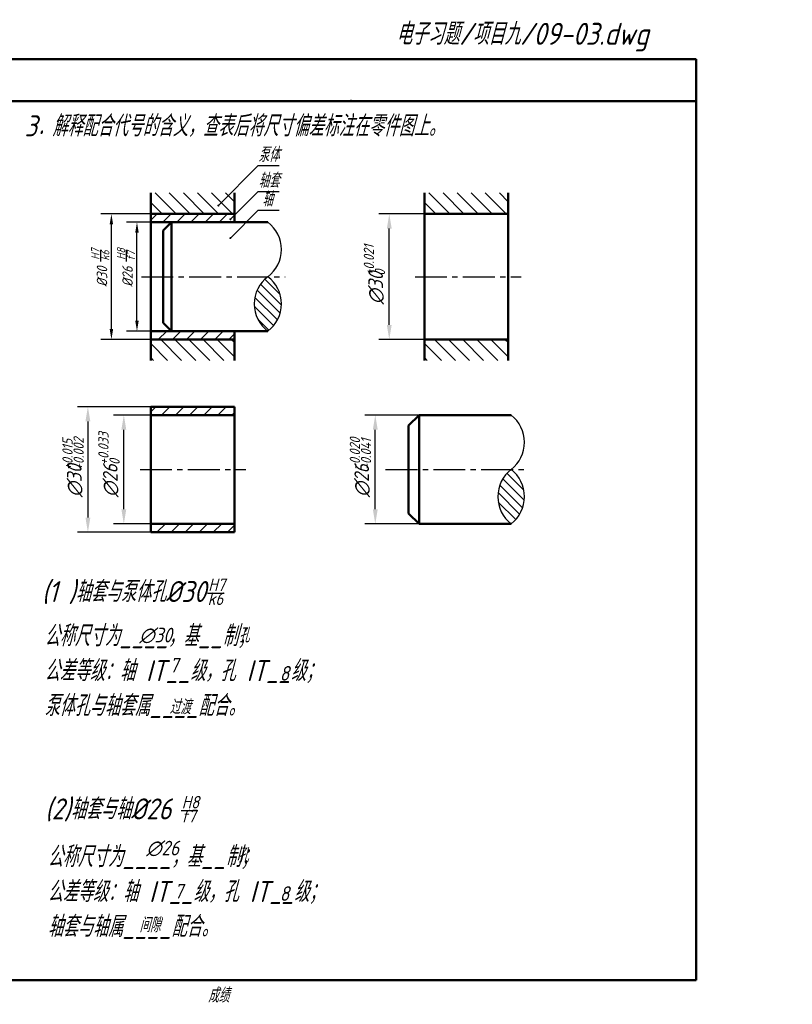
# Model space of a CAD drawing. Header units: millimetres. Extents: x 79 to 432, y 66 to 302.
import ezdxf

# ---------------------------------------------------------------- set-up
doc = ezdxf.new("R2010")
doc.units = ezdxf.units.MM
doc.header["$LTSCALE"] = 0.8
doc.linetypes.add('CENTER2', pattern=[28.575000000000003, 19.05, -3.175, 3.175, -3.175])
for name, color, linetype in [('剖面线层', 7, 'Continuous'), ('尺寸层', 221, 'Continuous'), ('细实线层', 7, 'Continuous')]:
    doc.layers.add(name, color=color, linetype=linetype)
for name, color, linetype, lineweight in [('文字层', 227, 'Continuous', 20), ('点画线层', 3, 'CENTER2', 25), ('答案层', 1, 'Continuous', 25), ('粗实线层', 7, 'Continuous', 50)]:
    doc.layers.add(name, color=color, linetype=linetype, lineweight=lineweight)
doc.styles.add('工程字体（斜）', font='gbeitc.shx', dxfattribs={"bigfont": 'gbcbig.shx'})
doc.styles.add('工程斜体', font='gbeitc.shx', dxfattribs={"bigfont": 'gbcbig.shx'})
doc.dimstyles.new('gb35', dxfattribs={"dimtxt": 2.5, "dimasz": 2.5, "dimexe": 2.5, "dimexo": 0, "dimgap": 1, "dimtad": 1, "dimdsep": 46, "dimtxsty": '工程字体（斜）', "dimcen": 0, "dimadec": 0, "dimazin": 0, "dimtfac": 1, "dimtmove": 0, "dimatfit": 3, "dimfxl": 0, "dimarcsym": 0})

# ---------------------------------------------------------------- blocks, each defined once
blk = doc.blocks.new('*D21')
at = {"layer": 'Defpoints', "color": 0, "ltscale": 0.5}
for p in [(269.1464087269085, 255.0637065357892), (278.534846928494, 255.0637065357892), (278.534846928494, 225.0637065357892)]:
    blk.add_point(p, dxfattribs=at)
at = {"layer": '尺寸层', "color": 0, "lineweight": -2, "ltscale": 0.5}
for p, q in [((278.534846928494, 255.0637065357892), (266.6464087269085, 255.0637065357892)), ((269.1464087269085, 227.5637065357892), (269.1464087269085, 252.5637065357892)), ((278.534846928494, 225.0637065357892), (266.6464087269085, 225.0637065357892))]:
    blk.add_line(p, q, dxfattribs=at)
at = {"layer": '尺寸层', "color": 0, "ltscale": 0.5}
for points in [[(268.7297420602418, 252.5637065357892), (269.5630753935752, 252.5637065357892), (269.1464087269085, 255.0637065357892)], [(268.7297420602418, 227.5637065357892), (269.5630753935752, 227.5637065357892), (269.1464087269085, 225.0637065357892)]]:
    blk.add_solid(points, dxfattribs=at)
at = {"layer": '尺寸层', "color": 0, "ltscale": 0.5, "insert": (266.8964087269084, 240.0637065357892), "char_height": 2.5, "attachment_point": 5, "rotation": 90, "style": '工程字体（斜）'}
blk.add_mtext('%%C30', dxfattribs=at)
blk = doc.blocks.new('*D17')
at = {"layer": 'Defpoints', "color": 0, "ltscale": 0.5}
for p in [(275.2580817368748, 253.0637065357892), (278.5348469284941, 253.0637065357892), (278.5348469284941, 227.0637065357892)]:
    blk.add_point(p, dxfattribs=at)
at = {"layer": '尺寸层', "color": 0, "lineweight": -2, "ltscale": 0.5}
for p, q in [((278.5348469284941, 253.0637065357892), (272.7580817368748, 253.0637065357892)), ((275.2580817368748, 229.5637065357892), (275.2580817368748, 250.5637065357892)), ((278.5348469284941, 227.0637065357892), (272.7580817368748, 227.0637065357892))]:
    blk.add_line(p, q, dxfattribs=at)
at = {"layer": '尺寸层', "color": 0, "ltscale": 0.5}
for points in [[(274.8414150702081, 250.5637065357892), (275.6747484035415, 250.5637065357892), (275.2580817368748, 253.0637065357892)], [(274.8414150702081, 229.5637065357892), (275.6747484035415, 229.5637065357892), (275.2580817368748, 227.0637065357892)]]:
    blk.add_solid(points, dxfattribs=at)
at = {"layer": '尺寸层', "color": 0, "ltscale": 0.5, "insert": (273.0080817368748, 240.0637065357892), "char_height": 2.5, "attachment_point": 5, "rotation": 90, "style": '工程字体（斜）'}
blk.add_mtext('%%C26', dxfattribs=at)

msp = doc.modelspace()

# ---------------------------------------------------------------- hatches: boundary and pattern name
at = {"layer": '剖面线层', "ltscale": 0.5}
h = msp.add_hatch(dxfattribs=at)
h.set_pattern_fill('ANSI31', scale=0.75, angle=90, style=0)
h.set_pattern_definition([(135, (12.92449299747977, 4.775157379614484), (-1.683798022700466, -1.683798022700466), [])])
h.paths.add_polyline_path([(298.5348469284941, 260.0637065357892), (278.5348469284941, 260.0637065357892), (278.5348469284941, 255.0637065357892), (298.5348469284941, 255.0637065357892)])
h.paths.add_polyline_path([(298.534846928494, 225.0637065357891), (278.5348469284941, 225.0637065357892), (278.5348469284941, 220.0637065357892), (298.5348469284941, 220.0637065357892)])
h = msp.add_hatch(dxfattribs=at)
h.set_pattern_fill('ANSI31', scale=0.75, angle=90, style=0)
h.set_pattern_definition([(135, (78.36059886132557, 4.775157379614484), (-1.683798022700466, -1.683798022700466), [])])
h.paths.add_polyline_path([(363.9709527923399, 260.0637065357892), (343.9709527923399, 260.0637065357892), (343.9709527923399, 255.0637065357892), (363.9709527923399, 255.0637065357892)])
h.paths.add_polyline_path([(363.9709527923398, 225.0637065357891), (343.9709527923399, 225.0637065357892), (343.9709527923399, 220.0637065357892), (363.9709527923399, 220.0637065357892)])
h = msp.add_hatch(dxfattribs=at)
h.set_pattern_fill('ANSI31', scale=0.75, style=0)
h.set_pattern_definition([(45, (12.92449299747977, 4.775157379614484), (-1.683798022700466, 1.683798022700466), [])])
h.paths.add_polyline_path([(278.5348469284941, 255.0637065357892), (278.5348469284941, 253.0637065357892), (283.5348469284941, 253.0637065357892), (298.5348469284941, 253.0637065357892), (298.5348469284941, 255.0637065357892)])
h.paths.add_polyline_path([(283.5348469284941, 227.0637065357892), (278.5348469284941, 227.0637065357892), (278.5348469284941, 225.0637065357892), (298.534846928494, 225.0637065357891), (298.5348469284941, 227.0637065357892)])
h = msp.add_hatch(dxfattribs=at)
h.set_pattern_fill('ANSI31', scale=0.5, angle=90, style=0)
h.set_pattern_definition([(135, (12.92449299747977, 4.775157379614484), (-1.122532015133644, -1.122532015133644), [])])
h.paths.add_polyline_path([(306.5348469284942, 227.063706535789, 0.5007249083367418), (306.5348469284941, 240.0637065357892, 0.5007249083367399)])
h = msp.add_hatch(dxfattribs=at)
h.set_pattern_fill('ANSI31', scale=0.75, style=0)
h.set_pattern_definition([(45, (0, 0), (-1.683798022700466, 1.683798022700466), [])])
h.paths.add_polyline_path([(298.534846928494, 207.0101673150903), (298.5348469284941, 209.0101673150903), (278.534846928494, 209.0101673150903), (278.534846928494, 207.0101673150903)])
h.paths.add_polyline_path([(278.534846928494, 181.0101673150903), (278.5348469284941, 179.0101673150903), (298.534846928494, 179.0101673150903), (298.534846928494, 181.0101673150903)])
h = msp.add_hatch(dxfattribs=at)
h.set_pattern_fill('ANSI31', scale=0.5, angle=90, style=0)
h.set_pattern_definition([(135, (0, 0), (-1.122532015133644, -1.122532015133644), [])])
h.paths.add_polyline_path([(364.6888745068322, 194.0101673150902, 0.4894312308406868), (364.6888745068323, 181.0101673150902, 0.4894312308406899)])

# ---------------------------------------------------------------- linework, layer by layer
at = {"layer": '尺寸层', "color": 7, "ltscale": 0.5}
for p, q in [((294.7220972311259, 257.0648898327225), (304.2653289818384, 266.6081215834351)), ((304.2653289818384, 266.6081215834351), (309.2653289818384, 266.6081215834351)), ((297.5958508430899, 253.7841452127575), (304.2653289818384, 260.453623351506)), ((304.2653289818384, 260.453623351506), (309.2653289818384, 260.453623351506)), ((297.5958508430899, 249.3011068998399), (304.2653289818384, 255.9705850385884)), ((304.2653289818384, 255.9705850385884), (309.2653289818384, 255.9705850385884)), ((266.6295237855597, 243.6888851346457), (266.6295237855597, 246.460147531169)), ((272.7845846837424, 243.6888851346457), (272.7845846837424, 246.460147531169))]:
    msp.add_line(p, q, dxfattribs=at)
at = {"layer": '尺寸层', "color": 7, "const_width": 0.25}
for points in [[(294.5970972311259, 257.0648898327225, 1), (294.8470972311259, 257.0648898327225, 1)], [(297.4708508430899, 253.7841452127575, 1), (297.7208508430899, 253.7841452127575, 1)], [(297.4708508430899, 249.3011068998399, 1), (297.7208508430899, 249.3011068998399, 1)]]:
    msp.add_lwpolyline(points, format="xyb", close=True, dxfattribs=at)
at = {"layer": '点画线层', "color": 7, "ltscale": 0.5}
for p, q in [((276.311818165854, 240.0637065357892), (310.6548686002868, 240.0637065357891)), ((341.7222801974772, 240.0637065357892), (367.1106750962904, 240.0637065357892)), ((275.986508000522, 194.0101673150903), (301.2953136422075, 194.0101673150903)), ((334.672604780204, 194.0101673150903), (368.1125203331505, 194.0101673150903))]:
    msp.add_line(p, q, dxfattribs=at)
at = {"layer": '答案层'}
for p, q in [((343.9709527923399, 255.0637065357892), (333.0627445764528, 255.0637065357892)), ((335.5627445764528, 228.5637065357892), (335.5627445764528, 251.5637065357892)), ((343.9709527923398, 225.0637065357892), (333.0627445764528, 225.0637065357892)), ((278.5348469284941, 209.0101673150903), (261.0302368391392, 209.0101673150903)), ((278.5348469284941, 207.0101673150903), (269.6165097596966, 207.0101673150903)), ((342.6727208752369, 207.0101673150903), (329.7166912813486, 207.0101673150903)), ((263.5302368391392, 205.5101673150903), (263.5302368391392, 182.5101673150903)), ((272.1165097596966, 184.5101673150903), (272.1165097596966, 203.5101673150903)), ((332.2166912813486, 184.5101673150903), (332.2166912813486, 203.5101673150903)), ((278.5348469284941, 179.0101673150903), (261.0302368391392, 179.0101673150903)), ((278.5348469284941, 181.0101673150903), (269.6165097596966, 181.0101673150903)), ((342.6727208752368, 181.0101673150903), (329.7166912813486, 181.0101673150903))]:
    msp.add_line(p, q, dxfattribs=at)
for points in [[(334.9794112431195, 251.5637065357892), (336.1460779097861, 251.5637065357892), (335.5627445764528, 255.0637065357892)], [(334.9794112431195, 228.5637065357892), (336.1460779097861, 228.5637065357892), (335.5627445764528, 225.0637065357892)], [(262.9469035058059, 205.5101673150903), (264.1135701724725, 205.5101673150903), (263.5302368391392, 209.0101673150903)], [(271.5331764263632, 203.5101673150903), (272.6998430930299, 203.5101673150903), (272.1165097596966, 207.0101673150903)], [(331.6333579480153, 203.5101673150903), (332.8000246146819, 203.5101673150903), (332.2166912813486, 207.0101673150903)], [(271.5331764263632, 184.5101673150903), (272.6998430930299, 184.5101673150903), (272.1165097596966, 181.0101673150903)], [(331.6333579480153, 184.5101673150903), (332.8000246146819, 184.5101673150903), (332.2166912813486, 181.0101673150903)], [(262.9469035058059, 182.5101673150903), (264.1135701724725, 182.5101673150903), (263.5302368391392, 179.0101673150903)]]:
    msp.add_solid(points, dxfattribs=at)
at = {"layer": '粗实线层', "ltscale": 0.5}
for p, q in [((408.9094181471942, 292.0297198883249), (78.90941814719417, 292.0297198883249)), ((408.9094181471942, 282.0297198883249), (408.9094181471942, 292.0297198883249)), ((408.9094181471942, 282.0297198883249), (238.8783464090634, 282.0297198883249)), ((78.90941814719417, 72.0297198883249), (408.9094181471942, 72.0297198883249))]:
    msp.add_line(p, q, dxfattribs=at)
at = {"layer": '粗实线层', "color": 7, "ltscale": 0.5}
for p, q in [((408.9094181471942, 72.0297198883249), (408.9094181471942, 282.0297198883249)), ((278.5348469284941, 240.0637065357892), (278.5348469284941, 260.0637065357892)), ((298.5348469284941, 260.0637065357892), (298.5348469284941, 253.0637065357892)), ((343.9709527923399, 240.0637065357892), (343.9709527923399, 260.0637065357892)), ((363.9709527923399, 260.0637065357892), (363.9709527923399, 240.0637065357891)), ((278.5348469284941, 255.0637065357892), (298.5348469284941, 255.0637065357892)), ((343.9709527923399, 255.0637065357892), (363.9709527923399, 255.0637065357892)), ((283.5348469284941, 253.0637065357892), (278.5348469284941, 253.0637065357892)), ((283.5348469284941, 253.0637065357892), (281.5348469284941, 251.0637065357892)), ((283.5348469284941, 253.0637065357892), (306.5348469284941, 253.0637065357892)), ((283.5348469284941, 227.0637065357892), (283.5348469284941, 253.0637065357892)), ((281.5348469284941, 229.0637065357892), (281.5348469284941, 251.0637065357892)), ((278.5348469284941, 240.0637065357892), (278.5348469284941, 220.0637065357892)), ((343.9709527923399, 240.0637065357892), (343.9709527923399, 220.0637065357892)), ((363.9709527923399, 220.0637065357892), (363.9709527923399, 240.0637065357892)), ((283.5348469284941, 227.0637065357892), (281.5348469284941, 229.0637065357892)), ((283.5348469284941, 227.0637065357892), (278.5348469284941, 227.0637065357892)), ((283.5348469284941, 227.0637065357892), (306.5348469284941, 227.0637065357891)), ((298.5348469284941, 220.0637065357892), (298.5348469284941, 227.0637065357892)), ((278.534846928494, 225.0637065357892), (298.534846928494, 225.0637065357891)), ((343.9709527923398, 225.0637065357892), (363.9709527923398, 225.0637065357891)), ((278.5348469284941, 209.0101673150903), (278.5348469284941, 194.0101673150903)), ((278.5348469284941, 209.0101673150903), (298.5348469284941, 209.0101673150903)), ((278.5348469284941, 207.0101673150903), (298.5348469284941, 207.0101673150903)), ((298.5348469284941, 209.0101673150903), (298.5348469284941, 194.0101673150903)), ((340.1527208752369, 204.4901673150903), (342.6727208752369, 207.0101673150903)), ((342.6727208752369, 207.0101673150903), (364.6888745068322, 207.0101673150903)), ((342.6727208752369, 207.0101673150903), (342.6727208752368, 181.0101673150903)), ((340.1527208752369, 204.4901673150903), (340.1527208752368, 183.5301673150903)), ((278.5348469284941, 179.0101673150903), (278.5348469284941, 194.0101673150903)), ((298.5348469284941, 179.0101673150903), (298.5348469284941, 194.0101673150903)), ((340.1527208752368, 183.5301673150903), (342.6727208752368, 181.0101673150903)), ((278.5348469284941, 181.0101673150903), (298.5348469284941, 181.0101673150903)), ((278.5348469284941, 179.0101673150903), (298.5348469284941, 179.0101673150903)), ((342.6727208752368, 181.0101673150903), (364.6888745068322, 181.0101673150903))]:
    msp.add_line(p, q, dxfattribs=at)
at = {"layer": '粗实线层'}
msp.add_point((326.4094181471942, 282.0297198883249), dxfattribs=at)
at = {"layer": '细实线层', "color": 7, "ltscale": 0.5}
for p, q in [((292.1330469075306, 164.4990527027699), (296.1037167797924, 164.4990527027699)), ((285.8154351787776, 112.572244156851), (289.7861050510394, 112.572244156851))]:
    msp.add_line(p, q, dxfattribs=at)
for centre, radius, start, end in [((301.6716130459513, 246.5637065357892), 8.117945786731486, 306.8034622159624, 53.1965377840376), ((311.3980808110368, 233.5637065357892), 8.117945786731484, 126.8034622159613, 233.1965377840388), ((301.6716130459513, 233.5637065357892), 8.117945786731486, 306.8034622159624, 53.1965377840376), ((359.6391651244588, 200.5101673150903), 8.231012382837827, 307.8428609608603, 52.15713903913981), ((369.7385838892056, 187.5101673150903), 8.231012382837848, 127.8428609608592, 232.1571390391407), ((359.6391651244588, 187.5101673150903), 8.231012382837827, 307.8428609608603, 52.15713903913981)]:
    msp.add_arc(centre, radius, start, end, dxfattribs=at)

# ---------------------------------------------------------------- texts
at = {"layer": '尺寸层', "color": 7, "ltscale": 0.5, "char_height": 3.5, "width": 7.732757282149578, "attachment_point": 1, "style": '工程斜体'}
for s, insert in [('泵体', (304.2685075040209, 270.9809582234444)), ('轴套', (304.2685075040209, 264.8264599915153)), ('轴', (305.147362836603, 260.3434216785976))]:
    msp.add_mtext(s, dxfattribs=dict(at, insert=insert))
at = {"layer": '尺寸层', "color": 7, "ltscale": 0.5, "char_height": 2, "width": 1.904213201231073, "attachment_point": 1, "rotation": 90, "style": '工程斜体'}
for s, insert in [('H7', (264.3083000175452, 244.1101699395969)), ('H8', (270.4633609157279, 244.1101699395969)), ('k6', (266.6663629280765, 243.8858765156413)), ('f7', (272.8214238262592, 243.8858765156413))]:
    msp.add_mtext(s, dxfattribs=dict(at, insert=insert))
at = {"layer": '文字层', "color": 7, "style": '工程字体（斜）'}
msp.add_text('成绩', height=3.5, dxfattribs=at).set_placement((292.2261378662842, 66.6585086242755))
at = {"layer": '答案层', "style": '工程字体（斜）'}
for s, height, p in [('+0.021', 2.45, (331.9085779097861, 240.3160233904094)), ('∅30', 3.5, (334.0669112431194, 233.4538107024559)), ('0', 2.45, (334.5627445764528, 240.3160233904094)), ('+0.033', 2.45, (268.4623430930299, 195.078174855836)), ('+0.015', 2.45, (259.8760701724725, 193.853396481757)), ('+0.002', 2.45, (262.5302368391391, 193.853396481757)), ('-0.020', 2.45, (328.5625246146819, 193.853396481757)), ('-0.041', 2.45, (331.2166912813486, 193.853396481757)), ('∅30', 3.5, (262.0344035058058, 187.400271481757)), ('∅26', 3.5, (270.6206764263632, 187.400271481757)), ('0', 2.45, (271.1165097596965, 195.078174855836)), ('∅26', 3.5, (330.7208579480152, 187.400271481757))]:
    msp.add_text(s, height=height, rotation=90, dxfattribs=at).set_placement(p)
for s, p in [('∅30', (275.8225219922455, 152.7027173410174)), ('孔', (299.5851921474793, 152.7027173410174)), ('7', (283.0258405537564, 145.4993987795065)), ('8', (309.3715412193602, 143.5641079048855)), ('过渡', (283.0314027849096, 135.533209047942)), ('∅26', (277.485772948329, 101.8242302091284)), ('孔', (299.3900144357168, 100.0864818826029)), ('7', (284.1404614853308, 91.50172773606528)), ('8', (309.3715412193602, 90.94787244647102)), ('间隙', (275.8225219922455, 83.47082887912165))]:
    msp.add_text(s, height=3.5, dxfattribs=at).set_placement(p)
at = {"layer": '细实线层', "ltscale": 0.5, "style": '工程字体（斜）'}
msp.add_text('电子习题/项目九/09-03.dwg', height=5.25, dxfattribs=at).set_placement((337.1353046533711, 295.46021618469))
at = {"layer": '细实线层', "color": 7, "ltscale": 0.5, "attachment_point": 1, "style": '工程斜体'}
for s, insert, char_height, width in [('1．根据配合代号在零件图上分别标出轴和孔的偏差值，并指出是何种配合。', (83.39314657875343, 278.5988081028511), 5, 126.1784758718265), ('3．解释配合代号的含义，查表后将尺寸偏差标注在零件图上。', (248.3931465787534, 278.5988081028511), 5, 126.1784758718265), ('(1 )轴套与泵体孔%%C30', (252.5401354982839, 167.3505806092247), 5, 100.9616153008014), ('H7', (292.2936267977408, 167.9596573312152), 3, 1.904213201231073), ('k6', (292.159061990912, 164.6331898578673), 3, 1.904213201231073), ('公称尺寸为____，基__制；\\P公差等级：轴 IT__级，孔 IT__级；\\P泵体孔与轴套属____配合。', (253.1094703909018, 156.7799088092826), 5, 100.9616153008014), ('(2)轴套与轴%%C26', (253.2950201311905, 115.4237720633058), 5, 100.9616153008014), ('H8', (285.9760150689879, 116.0328487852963), 3, 1.904213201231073), ('f7', (285.841450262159, 112.7063813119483), 3, 1.904213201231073), ('公称尺寸为____，基__制；\\P公差等级：轴 IT__级，孔 IT__级；\\P轴套与轴属____配合。', (253.8643550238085, 104.0153143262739), 5, 100.9616153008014), ('滚动轴承外径与座孔的配合为___制，座孔的基本偏差代号为___，公差等级为__级；\\P滚动轴承内径与轴的配合为___制，轴的基本偏差代号为___，公差等级为__级。', (83.35132600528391, 101.2114210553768), 5, 162.8903256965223)]:
    msp.add_mtext(s, dxfattribs=dict(at, insert=insert, char_height=char_height, width=width))

# ---------------------------------------------------------------- dimensions: what is measured, and where the dimension line sits
at = {"layer": '尺寸层', "color": 7, "ltscale": 0.5}
for base, p1, p2, picture, middle in [((269.1464087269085, 255.0637065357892), (278.534846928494, 225.0637065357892), (278.534846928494, 255.0637065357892), '*D21', (266.8964087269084, 240.0637065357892)), ((275.2580817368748, 253.0637065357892), (278.5348469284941, 227.0637065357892), (278.5348469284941, 253.0637065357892), '*D17', (273.0080817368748, 240.0637065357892))]:
    dim = msp.add_linear_dim(base=base, p1=p1, p2=p2, angle=90, text='%%C<>', dimstyle='gb35', dxfattribs=at)
    dim.commit()
    dim.dimension.update_dxf_attribs({"geometry": picture, "text_midpoint": middle})

doc.saveas('drawing.dxf')
